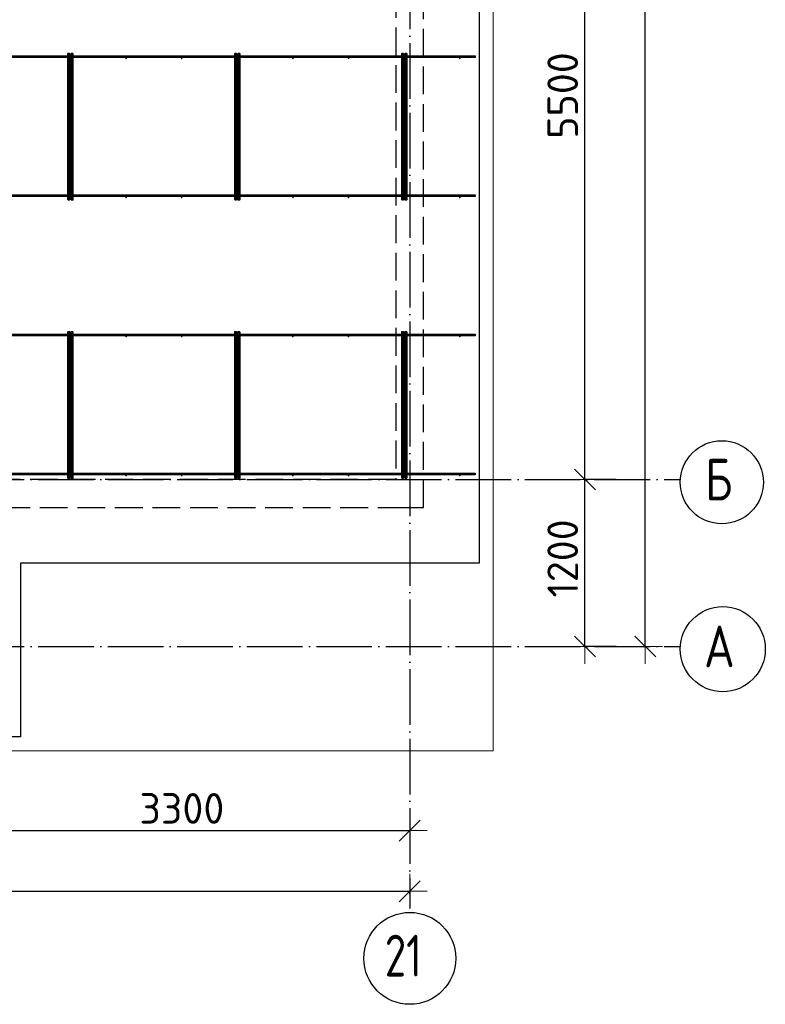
# Model space of a CAD drawing. Header units: millimetres. Extents: x 13527 to 139154, y -122592 to 61893.
# Tile 119 of 129: x 114575 to 119937, y 27427 to 34506. Entities that reach past the tile are written whole.
import ezdxf

# ---------------------------------------------------------------- set-up
doc = ezdxf.new("R2010")
doc.units = ezdxf.units.MM
doc.header["$PDMODE"] = 65
for name, pattern in [('______11', [500, 400, -50, 0, -50]), ('______2', [270, 200, -70]), ('______5', [1100, 800, -100, 100, -100])]:
    doc.linetypes.add(name, pattern=pattern)
for name, color, linetype, lineweight in [('Standard', 7, 'Continuous', 25), ('Размерная линия_ общее', 7, 'Continuous', 13), ('Стена_ общее', 7, 'Continuous', 35), ('Фундамент_ общее', 7, 'Continuous', 35)]:
    doc.layers.add(name, color=color, linetype=linetype, lineweight=lineweight)
doc.layers.add('Арм.стержн. Фиксатор', color=7, linetype='Continuous', lineweight=35, true_color=0x501e0f)
doc.layers.add('Осевая линия_ общее', color=7, linetype='______5', lineweight=13, true_color=0xa0a0a0)
doc.styles.add('ISOCPEUR', font='ISOCPEUR')
doc.dimstyles.new('DIMSTYLE_16', dxfattribs={"dimtxt": 220, "dimasz": 250, "dimexe": 0, "dimexo": 0, "dimgap": 110, "dimtad": 2, "dimdec": 0, "dimrnd": 1, "dimzin": 12, "dimdsep": 46, "dimtxsty": 'ISOCPEUR', "dimblk1": 'ALL_ML_STRICH', "dimblk2": 'ALL_ML_STRICH', "dimsah": 1, "dimcen": 0, "dimclrd": 7, "dimclre": 256, "dimclrt": 7, "dimadec": 0, "dimazin": 0, "dimtfac": 1, "dimtdec": 0, "dimtix": 1, "dimtmove": 2, "dimatfit": 3, "dimfxl": 0, "dimtzin": 0, "dimlwd": 0, "dimlwe": -3, "dimarcsym": 0})
doc.dimstyles.new('DIMSTYLE_5', dxfattribs={"dimtxt": 220, "dimasz": 250, "dimexe": 0, "dimexo": 0, "dimgap": 110, "dimtad": 2, "dimdec": 0, "dimrnd": 5, "dimzin": 12, "dimdsep": 46, "dimtxsty": 'ISOCPEUR', "dimblk1": 'ALL_ML_STRICH', "dimblk2": 'ALL_ML_STRICH', "dimsah": 1, "dimcen": 0, "dimclrd": 7, "dimclre": 256, "dimclrt": 7, "dimadec": 0, "dimazin": 0, "dimtfac": 1, "dimtdec": 0, "dimtix": 1, "dimtmove": 2, "dimatfit": 3, "dimfxl": 0, "dimtzin": 0, "dimlwd": 0, "dimlwe": -3, "dimarcsym": 0})

# ---------------------------------------------------------------- blocks, each defined once
blk = doc.blocks.new('СЛОЖНЫЙ_ОБЪЕКТ_0')
at = {"layer": 'Стена_ общее', "color": 9, "linetype": '______2', "lineweight": -3, "true_color": 0xc7c7c7, "transparency": 33554687}
for p, q in [((117480, 31000), (117480, 44100)), ((117280, 43900), (117280, 31200)), ((117280, 31200), (114180, 31200)), ((114180, 31000), (117280, 31000)), ((117280, 31000), (117480, 31000))]:
    blk.add_line(p, q, dxfattribs=at)
blk = doc.blocks.new('ALL_ML_STRICH')
at = {"color": 0, "linetype": 'ByBlock', "lineweight": -2}
for p, q in [((-0.3, -0.3), (0.3, 0.3)), ((0, -0.5), (0, 0.5)), ((-1, 0), (0.5, 0))]:
    blk.add_line(p, q, dxfattribs=at)
blk = doc.blocks.new('*D558')
at = {"layer": 'DEFPOINTS', "color": 7, "linetype": 'Continuous', "lineweight": 13, "transparency": 33554687}
for p in [(118885.4, 31200), (118640, 30000), (118885.4, 30000)]:
    blk.add_point(p, dxfattribs=at)
at = {"layer": 'Размерная линия_ общее', "color": 253, "linetype": 'Continuous', "lineweight": -2, "true_color": 0xa0a0a0, "transparency": 33554687}
for p, q in [((118865.4, 31200), (118640, 31200)), ((118865.4, 30000), (118640, 30000))]:
    blk.add_line(p, q, dxfattribs=at)
at = {"layer": 'Размерная линия_ общее', "color": 7, "linetype": 'Continuous', "lineweight": -2, "transparency": 33554687}
blk.add_line((118640, 30000), (118640, 31200), dxfattribs=at)
at = {"layer": 'Размерная линия_ общее', "color": 7, "linetype": 'Continuous', "lineweight": 13, "transparency": 33554687, "xscale": 250, "yscale": 250, "zscale": 250}
for p, rotation in [((118640, 31200), 90), ((118640, 30000), 270)]:
    blk.add_blockref('ALL_ML_STRICH', p, dxfattribs=dict(at, rotation=rotation))
at = {"layer": 'Размерная линия_ общее', "color": 7, "linetype": 'Continuous', "lineweight": 13, "transparency": 33554687, "insert": (118480, 30633), "char_height": 220, "width": 880, "attachment_point": 5, "rotation": 90, "style": 'ISOCPEUR'}
blk.add_mtext('\\A1;{1200}', dxfattribs=at)
blk = doc.blocks.new('*D559')
at = {"layer": 'DEFPOINTS', "color": 7, "linetype": 'Continuous', "lineweight": 13, "transparency": 33554687}
for p in [(118885.4, 36700), (118640, 31200), (118885.4, 31200)]:
    blk.add_point(p, dxfattribs=at)
at = {"layer": 'Размерная линия_ общее', "color": 253, "linetype": 'Continuous', "lineweight": -2, "true_color": 0xa0a0a0, "transparency": 33554687}
for p, q in [((118865.4, 36700), (118640, 36700)), ((118865.4, 31200), (118640, 31200))]:
    blk.add_line(p, q, dxfattribs=at)
at = {"layer": 'Размерная линия_ общее', "color": 7, "linetype": 'Continuous', "lineweight": -2, "transparency": 33554687}
blk.add_line((118640, 31200), (118640, 36700), dxfattribs=at)
at = {"layer": 'Размерная линия_ общее', "color": 7, "linetype": 'Continuous', "lineweight": 13, "transparency": 33554687, "xscale": 250, "yscale": 250, "zscale": 250}
for p, rotation in [((118640, 36700), 90), ((118640, 31200), 270)]:
    blk.add_blockref('ALL_ML_STRICH', p, dxfattribs=dict(at, rotation=rotation))
at = {"layer": 'Размерная линия_ общее', "color": 7, "linetype": 'Continuous', "lineweight": 13, "transparency": 33554687, "insert": (118480, 33961), "char_height": 220, "width": 880, "attachment_point": 5, "rotation": 90, "style": 'ISOCPEUR'}
blk.add_mtext('\\A1;{5500}', dxfattribs=at)
blk = doc.blocks.new('*D563')
at = {"layer": 'DEFPOINTS', "color": 7, "linetype": 'Continuous', "lineweight": 13, "transparency": 33554687}
for p in [(119207.8, 45200), (119073.7, 30000), (119158, 30000)]:
    blk.add_point(p, dxfattribs=at)
at = {"layer": 'Размерная линия_ общее', "color": 253, "linetype": 'Continuous', "lineweight": -2, "true_color": 0xa0a0a0, "transparency": 33554687}
for p, q in [((119107.8, 45200), (119073.7, 45200)), ((119073.7, 30000), (119073.7, 30000))]:
    blk.add_line(p, q, dxfattribs=at)
at = {"layer": 'Размерная линия_ общее', "color": 7, "linetype": 'Continuous', "lineweight": -2, "transparency": 33554687}
blk.add_line((119073.7, 30000), (119073.7, 45200), dxfattribs=at)
at = {"layer": 'Размерная линия_ общее', "color": 7, "linetype": 'Continuous', "lineweight": 13, "transparency": 33554687, "xscale": 250, "yscale": 250, "zscale": 250}
for p, rotation in [((119073.7, 45200), 90), ((119073.7, 30000), 270)]:
    blk.add_blockref('ALL_ML_STRICH', p, dxfattribs=dict(at, rotation=rotation))
at = {"layer": 'Размерная линия_ общее', "color": 7, "linetype": 'Continuous', "lineweight": 13, "transparency": 33554687, "insert": (118913.7, 37633), "char_height": 220, "width": 1100, "attachment_point": 5, "rotation": 90, "style": 'ISOCPEUR'}
blk.add_mtext('\\A1;{15200}', dxfattribs=at)
blk = doc.blocks.new('*D575')
at = {"layer": 'DEFPOINTS', "color": 7, "linetype": 'Continuous', "lineweight": 13, "transparency": 33554687}
for p in [(114080, 28675.7), (117380, 28733.7), (114080, 28647)]:
    blk.add_point(p, dxfattribs=at)
at = {"layer": 'Размерная линия_ общее', "color": 253, "linetype": 'Continuous', "lineweight": -2, "true_color": 0xa0a0a0, "transparency": 33554687}
for p, q in [((114080, 28667), (114080, 28675.7)), ((117380, 28713.7), (117380, 28675.7))]:
    blk.add_line(p, q, dxfattribs=at)
at = {"layer": 'Размерная линия_ общее', "color": 7, "linetype": 'Continuous', "lineweight": -2, "transparency": 33554687}
blk.add_line((114080, 28675.7), (117380, 28675.7), dxfattribs=at)
at = {"layer": 'Размерная линия_ общее', "color": 7, "linetype": 'Continuous', "lineweight": 13, "transparency": 33554687, "xscale": 250, "yscale": 250, "zscale": 250, "rotation": 180}
blk.add_blockref('ALL_ML_STRICH', (114080, 28675.7), dxfattribs=at)
at = {"layer": 'Размерная линия_ общее', "color": 7, "linetype": 'Continuous', "lineweight": 13, "transparency": 33554687, "xscale": 250, "yscale": 250, "zscale": 250}
blk.add_blockref('ALL_ML_STRICH', (117380, 28675.7), dxfattribs=at)
at = {"layer": 'Размерная линия_ общее', "color": 7, "linetype": 'Continuous', "lineweight": 13, "transparency": 33554687, "insert": (115741, 28835.7), "char_height": 220, "width": 880, "attachment_point": 5, "style": 'ISOCPEUR'}
blk.add_mtext('\\A1;{3300}', dxfattribs=at)
blk = doc.blocks.new('*D576')
at = {"layer": 'DEFPOINTS', "color": 7, "linetype": 'Continuous', "lineweight": 13, "transparency": 33554687}
for p in [(75300, 28239.6), (75300, 28122.1), (117380, 28122.1)]:
    blk.add_point(p, dxfattribs=at)
at = {"layer": 'Размерная линия_ общее', "color": 253, "linetype": 'Continuous', "lineweight": -2, "true_color": 0xa0a0a0, "transparency": 33554687}
for p, q in [((75300, 28222.1), (75300, 28239.6)), ((117380, 28222.1), (117380, 28239.6))]:
    blk.add_line(p, q, dxfattribs=at)
at = {"layer": 'Размерная линия_ общее', "color": 7, "linetype": 'Continuous', "lineweight": -2, "transparency": 33554687}
blk.add_line((75300, 28239.6), (117380, 28239.6), dxfattribs=at)
at = {"layer": 'Размерная линия_ общее', "color": 7, "linetype": 'Continuous', "lineweight": 13, "transparency": 33554687, "xscale": 250, "yscale": 250, "zscale": 250, "rotation": 180}
blk.add_blockref('ALL_ML_STRICH', (75300, 28239.6), dxfattribs=at)
at = {"layer": 'Размерная линия_ общее', "color": 7, "linetype": 'Continuous', "lineweight": 13, "transparency": 33554687, "xscale": 250, "yscale": 250, "zscale": 250}
blk.add_blockref('ALL_ML_STRICH', (117380, 28239.6), dxfattribs=at)
at = {"layer": 'Размерная линия_ общее', "color": 7, "linetype": 'Continuous', "lineweight": 13, "transparency": 33554687, "insert": (96340, 28399.6), "char_height": 220, "width": 1100, "attachment_point": 5, "style": 'ISOCPEUR'}
blk.add_mtext('\\A1;{42080}', dxfattribs=at)

msp = doc.modelspace()

# ---------------------------------------------------------------- hatches: boundary and pattern name
at = {"layer": 'Арм.стержн. Фиксатор', "linetype": 'Continuous', "lineweight": 35, "transparency": 33554687}
for points in [[(114946, 34228), (114945.5, 34230.3), (114944.2, 34232.2), (114942.3, 34233.5), (114940, 34234), (114937.7, 34233.5), (114935.8, 34232.2), (114934.5, 34230.3), (114934, 34228), (114934.5, 34225.7), (114935.8, 34223.8), (114937.7, 34222.5), (114940, 34222), (114942.3, 34222.5), (114944.2, 34223.8), (114945.5, 34225.7)], [(115346, 34228), (115345.5, 34230.3), (115344.2, 34232.2), (115342.3, 34233.5), (115340, 34234), (115337.7, 34233.5), (115335.8, 34232.2), (115334.5, 34230.3), (115334, 34228), (115334.5, 34225.7), (115335.8, 34223.8), (115337.7, 34222.5), (115340, 34222), (115342.3, 34222.5), (115344.2, 34223.8), (115345.5, 34225.7)], [(115746, 34228), (115745.5, 34230.3), (115744.2, 34232.2), (115742.3, 34233.5), (115740, 34234), (115737.7, 34233.5), (115735.8, 34232.2), (115734.5, 34230.3), (115734, 34228), (115734.5, 34225.7), (115735.8, 34223.8), (115737.7, 34222.5), (115740, 34222), (115742.3, 34222.5), (115744.2, 34223.8), (115745.5, 34225.7)], [(116146, 34228), (116145.5, 34230.3), (116144.2, 34232.2), (116142.3, 34233.5), (116140, 34234), (116137.7, 34233.5), (116135.8, 34232.2), (116134.5, 34230.3), (116134, 34228), (116134.5, 34225.7), (116135.8, 34223.8), (116137.7, 34222.5), (116140, 34222), (116142.3, 34222.5), (116144.2, 34223.8), (116145.5, 34225.7)], [(116546, 34228), (116545.5, 34230.3), (116544.2, 34232.2), (116542.3, 34233.5), (116540, 34234), (116537.7, 34233.5), (116535.8, 34232.2), (116534.5, 34230.3), (116534, 34228), (116534.5, 34225.7), (116535.8, 34223.8), (116537.7, 34222.5), (116540, 34222), (116542.3, 34222.5), (116544.2, 34223.8), (116545.5, 34225.7)], [(116946, 34228), (116945.5, 34230.3), (116944.2, 34232.2), (116942.3, 34233.5), (116940, 34234), (116937.7, 34233.5), (116935.8, 34232.2), (116934.5, 34230.3), (116934, 34228), (116934.5, 34225.7), (116935.8, 34223.8), (116937.7, 34222.5), (116940, 34222), (116942.3, 34222.5), (116944.2, 34223.8), (116945.5, 34225.7)], [(117346, 34228), (117345.5, 34230.3), (117344.2, 34232.2), (117342.3, 34233.5), (117340, 34234), (117337.7, 34233.5), (117335.8, 34232.2), (117334.5, 34230.3), (117334, 34228), (117334.5, 34225.7), (117335.8, 34223.8), (117337.7, 34222.5), (117340, 34222), (117342.3, 34222.5), (117344.2, 34223.8), (117345.5, 34225.7)], [(117746, 34228), (117745.5, 34230.3), (117744.2, 34232.2), (117742.3, 34233.5), (117740, 34234), (117737.7, 34233.5), (117735.8, 34232.2), (117734.5, 34230.3), (117734, 34228), (117734.5, 34225.7), (117735.8, 34223.8), (117737.7, 34222.5), (117740, 34222), (117742.3, 34222.5), (117744.2, 34223.8), (117745.5, 34225.7)], [(114946, 33228), (114945.5, 33230.3), (114944.2, 33232.2), (114942.3, 33233.5), (114940, 33234), (114937.7, 33233.5), (114935.8, 33232.2), (114934.5, 33230.3), (114934, 33228), (114934.5, 33225.7), (114935.8, 33223.8), (114937.7, 33222.5), (114940, 33222), (114942.3, 33222.5), (114944.2, 33223.8), (114945.5, 33225.7)], [(115346, 33228), (115345.5, 33230.3), (115344.2, 33232.2), (115342.3, 33233.5), (115340, 33234), (115337.7, 33233.5), (115335.8, 33232.2), (115334.5, 33230.3), (115334, 33228), (115334.5, 33225.7), (115335.8, 33223.8), (115337.7, 33222.5), (115340, 33222), (115342.3, 33222.5), (115344.2, 33223.8), (115345.5, 33225.7)], [(115746, 33228), (115745.5, 33230.3), (115744.2, 33232.2), (115742.3, 33233.5), (115740, 33234), (115737.7, 33233.5), (115735.8, 33232.2), (115734.5, 33230.3), (115734, 33228), (115734.5, 33225.7), (115735.8, 33223.8), (115737.7, 33222.5), (115740, 33222), (115742.3, 33222.5), (115744.2, 33223.8), (115745.5, 33225.7)], [(116146, 33228), (116145.5, 33230.3), (116144.2, 33232.2), (116142.3, 33233.5), (116140, 33234), (116137.7, 33233.5), (116135.8, 33232.2), (116134.5, 33230.3), (116134, 33228), (116134.5, 33225.7), (116135.8, 33223.8), (116137.7, 33222.5), (116140, 33222), (116142.3, 33222.5), (116144.2, 33223.8), (116145.5, 33225.7)], [(116546, 33228), (116545.5, 33230.3), (116544.2, 33232.2), (116542.3, 33233.5), (116540, 33234), (116537.7, 33233.5), (116535.8, 33232.2), (116534.5, 33230.3), (116534, 33228), (116534.5, 33225.7), (116535.8, 33223.8), (116537.7, 33222.5), (116540, 33222), (116542.3, 33222.5), (116544.2, 33223.8), (116545.5, 33225.7)], [(116946, 33228), (116945.5, 33230.3), (116944.2, 33232.2), (116942.3, 33233.5), (116940, 33234), (116937.7, 33233.5), (116935.8, 33232.2), (116934.5, 33230.3), (116934, 33228), (116934.5, 33225.7), (116935.8, 33223.8), (116937.7, 33222.5), (116940, 33222), (116942.3, 33222.5), (116944.2, 33223.8), (116945.5, 33225.7)], [(117346, 33228), (117345.5, 33230.3), (117344.2, 33232.2), (117342.3, 33233.5), (117340, 33234), (117337.7, 33233.5), (117335.8, 33232.2), (117334.5, 33230.3), (117334, 33228), (117334.5, 33225.7), (117335.8, 33223.8), (117337.7, 33222.5), (117340, 33222), (117342.3, 33222.5), (117344.2, 33223.8), (117345.5, 33225.7)], [(117746, 33228), (117745.5, 33230.3), (117744.2, 33232.2), (117742.3, 33233.5), (117740, 33234), (117737.7, 33233.5), (117735.8, 33232.2), (117734.5, 33230.3), (117734, 33228), (117734.5, 33225.7), (117735.8, 33223.8), (117737.7, 33222.5), (117740, 33222), (117742.3, 33222.5), (117744.2, 33223.8), (117745.5, 33225.7)], [(114946, 32228), (114945.5, 32230.3), (114944.2, 32232.2), (114942.3, 32233.5), (114940, 32234), (114937.7, 32233.5), (114935.8, 32232.2), (114934.5, 32230.3), (114934, 32228), (114934.5, 32225.7), (114935.8, 32223.8), (114937.7, 32222.5), (114940, 32222), (114942.3, 32222.5), (114944.2, 32223.8), (114945.5, 32225.7)], [(115346, 32228), (115345.5, 32230.3), (115344.2, 32232.2), (115342.3, 32233.5), (115340, 32234), (115337.7, 32233.5), (115335.8, 32232.2), (115334.5, 32230.3), (115334, 32228), (115334.5, 32225.7), (115335.8, 32223.8), (115337.7, 32222.5), (115340, 32222), (115342.3, 32222.5), (115344.2, 32223.8), (115345.5, 32225.7)], [(115746, 32228), (115745.5, 32230.3), (115744.2, 32232.2), (115742.3, 32233.5), (115740, 32234), (115737.7, 32233.5), (115735.8, 32232.2), (115734.5, 32230.3), (115734, 32228), (115734.5, 32225.7), (115735.8, 32223.8), (115737.7, 32222.5), (115740, 32222), (115742.3, 32222.5), (115744.2, 32223.8), (115745.5, 32225.7)], [(116146, 32228), (116145.5, 32230.3), (116144.2, 32232.2), (116142.3, 32233.5), (116140, 32234), (116137.7, 32233.5), (116135.8, 32232.2), (116134.5, 32230.3), (116134, 32228), (116134.5, 32225.7), (116135.8, 32223.8), (116137.7, 32222.5), (116140, 32222), (116142.3, 32222.5), (116144.2, 32223.8), (116145.5, 32225.7)], [(116546, 32228), (116545.5, 32230.3), (116544.2, 32232.2), (116542.3, 32233.5), (116540, 32234), (116537.7, 32233.5), (116535.8, 32232.2), (116534.5, 32230.3), (116534, 32228), (116534.5, 32225.7), (116535.8, 32223.8), (116537.7, 32222.5), (116540, 32222), (116542.3, 32222.5), (116544.2, 32223.8), (116545.5, 32225.7)], [(116946, 32228), (116945.5, 32230.3), (116944.2, 32232.2), (116942.3, 32233.5), (116940, 32234), (116937.7, 32233.5), (116935.8, 32232.2), (116934.5, 32230.3), (116934, 32228), (116934.5, 32225.7), (116935.8, 32223.8), (116937.7, 32222.5), (116940, 32222), (116942.3, 32222.5), (116944.2, 32223.8), (116945.5, 32225.7)], [(117346, 32228), (117345.5, 32230.3), (117344.2, 32232.2), (117342.3, 32233.5), (117340, 32234), (117337.7, 32233.5), (117335.8, 32232.2), (117334.5, 32230.3), (117334, 32228), (117334.5, 32225.7), (117335.8, 32223.8), (117337.7, 32222.5), (117340, 32222), (117342.3, 32222.5), (117344.2, 32223.8), (117345.5, 32225.7)], [(117746, 32228), (117745.5, 32230.3), (117744.2, 32232.2), (117742.3, 32233.5), (117740, 32234), (117737.7, 32233.5), (117735.8, 32232.2), (117734.5, 32230.3), (117734, 32228), (117734.5, 32225.7), (117735.8, 32223.8), (117737.7, 32222.5), (117740, 32222), (117742.3, 32222.5), (117744.2, 32223.8), (117745.5, 32225.7)], [(114946, 31228), (114945.5, 31230.3), (114944.2, 31232.2), (114942.3, 31233.5), (114940, 31234), (114937.7, 31233.5), (114935.8, 31232.2), (114934.5, 31230.3), (114934, 31228), (114934.5, 31225.7), (114935.8, 31223.8), (114937.7, 31222.5), (114940, 31222), (114942.3, 31222.5), (114944.2, 31223.8), (114945.5, 31225.7)], [(115346, 31228), (115345.5, 31230.3), (115344.2, 31232.2), (115342.3, 31233.5), (115340, 31234), (115337.7, 31233.5), (115335.8, 31232.2), (115334.5, 31230.3), (115334, 31228), (115334.5, 31225.7), (115335.8, 31223.8), (115337.7, 31222.5), (115340, 31222), (115342.3, 31222.5), (115344.2, 31223.8), (115345.5, 31225.7)], [(115746, 31228), (115745.5, 31230.3), (115744.2, 31232.2), (115742.3, 31233.5), (115740, 31234), (115737.7, 31233.5), (115735.8, 31232.2), (115734.5, 31230.3), (115734, 31228), (115734.5, 31225.7), (115735.8, 31223.8), (115737.7, 31222.5), (115740, 31222), (115742.3, 31222.5), (115744.2, 31223.8), (115745.5, 31225.7)], [(116146, 31228), (116145.5, 31230.3), (116144.2, 31232.2), (116142.3, 31233.5), (116140, 31234), (116137.7, 31233.5), (116135.8, 31232.2), (116134.5, 31230.3), (116134, 31228), (116134.5, 31225.7), (116135.8, 31223.8), (116137.7, 31222.5), (116140, 31222), (116142.3, 31222.5), (116144.2, 31223.8), (116145.5, 31225.7)], [(116546, 31228), (116545.5, 31230.3), (116544.2, 31232.2), (116542.3, 31233.5), (116540, 31234), (116537.7, 31233.5), (116535.8, 31232.2), (116534.5, 31230.3), (116534, 31228), (116534.5, 31225.7), (116535.8, 31223.8), (116537.7, 31222.5), (116540, 31222), (116542.3, 31222.5), (116544.2, 31223.8), (116545.5, 31225.7)], [(116946, 31228), (116945.5, 31230.3), (116944.2, 31232.2), (116942.3, 31233.5), (116940, 31234), (116937.7, 31233.5), (116935.8, 31232.2), (116934.5, 31230.3), (116934, 31228), (116934.5, 31225.7), (116935.8, 31223.8), (116937.7, 31222.5), (116940, 31222), (116942.3, 31222.5), (116944.2, 31223.8), (116945.5, 31225.7)], [(117346, 31228), (117345.5, 31230.3), (117344.2, 31232.2), (117342.3, 31233.5), (117340, 31234), (117337.7, 31233.5), (117335.8, 31232.2), (117334.5, 31230.3), (117334, 31228), (117334.5, 31225.7), (117335.8, 31223.8), (117337.7, 31222.5), (117340, 31222), (117342.3, 31222.5), (117344.2, 31223.8), (117345.5, 31225.7)], [(117746, 31228), (117745.5, 31230.3), (117744.2, 31232.2), (117742.3, 31233.5), (117740, 31234), (117737.7, 31233.5), (117735.8, 31232.2), (117734.5, 31230.3), (117734, 31228), (117734.5, 31225.7), (117735.8, 31223.8), (117737.7, 31222.5), (117740, 31222), (117742.3, 31222.5), (117744.2, 31223.8), (117745.5, 31225.7)]]:
    msp.add_hatch(color=22, dxfattribs=at).paths.add_polyline_path(points)

# ---------------------------------------------------------------- linework, layer by layer
at = {"layer": 'Standard', "color": 7, "linetype": 'Continuous', "lineweight": 13, "transparency": 33554687}
msp.add_lwpolyline([(75100, 29250), (117980, 29250), (117980, 46440), (75100, 46440), (75100, 29250)], dxfattribs=at)
at = {"layer": 'Арм.стержн. Фиксатор', "color": 22, "linetype": 'Continuous', "lineweight": 35, "transparency": 33554687}
for points in [[(114922, 33211.1), (114922, 34263.1), (114934, 34263.1), (114934, 33211.1), (114922, 33211.1)], [(114958, 34262.9), (114958, 33210.8), (114946, 33210.8), (114946, 34262.9), (114958, 34262.9)], [(116122, 33211.1), (116122, 34263.1), (116134, 34263.1), (116134, 33211.1), (116122, 33211.1)], [(116158, 34262.9), (116158, 33210.8), (116146, 33210.8), (116146, 34262.9), (116158, 34262.9)], [(117322, 33211.1), (117322, 34263.1), (117334, 34263.1), (117334, 33211.1), (117322, 33211.1)], [(117358, 34262.9), (117358, 33210.8), (117346, 33210.8), (117346, 34262.9), (117358, 34262.9)], [(114922, 31211.1), (114922, 32263.1), (114934, 32263.1), (114934, 31211.1), (114922, 31211.1)], [(114958, 32262.9), (114958, 31210.8), (114946, 31210.8), (114946, 32262.9), (114958, 32262.9)], [(116122, 31211.1), (116122, 32263.1), (116134, 32263.1), (116134, 31211.1), (116122, 31211.1)], [(116158, 32262.9), (116158, 31210.8), (116146, 31210.8), (116146, 32262.9), (116158, 32262.9)], [(117322, 31211.1), (117322, 32263.1), (117334, 32263.1), (117334, 31211.1), (117322, 31211.1)], [(117358, 32262.9), (117358, 31210.8), (117346, 31210.8), (117346, 32262.9), (117358, 32262.9)]]:
    msp.add_lwpolyline(points, dxfattribs=at)
at = {"layer": 'Арм.стержн. Фиксатор', "color": 22, "linetype": 'Continuous', "lineweight": 25, "transparency": 33554687}
for points in [[(108084.7, 34246), (117850, 34246), (117850, 34234), (108084.7, 34234), (108084.7, 34246)], [(108084.7, 34246), (117850, 34246), (117850, 34234), (108084.7, 34234), (108084.7, 34246)], [(108084.7, 33246), (117850, 33246), (117850, 33234), (108084.7, 33234), (108084.7, 33246)], [(108084.7, 33246), (117850, 33246), (117850, 33234), (108084.7, 33234), (108084.7, 33246)], [(111558.2, 32246), (117850, 32246), (117850, 32234), (111558.2, 32234), (111558.2, 32246)], [(111558.2, 32246), (117850, 32246), (117850, 32234), (111558.2, 32234), (111558.2, 32246)], [(111558.2, 31246), (117850, 31246), (117850, 31234), (111558.2, 31234), (111558.2, 31246)], [(111558.2, 31246), (117850, 31246), (117850, 31234), (111558.2, 31234), (111558.2, 31246)]]:
    msp.add_lwpolyline(points, dxfattribs=at)
at = {"layer": 'Осевая линия_ общее', "color": 253, "linetype": '______11', "lineweight": -3, "true_color": 0xa0a0a0, "transparency": 33554687}
for p, q in [((117380, 46340), (117380, 28122.1)), ((75200, 31200), (119325.4, 31200)), ((75200, 30000), (119325.4, 30000))]:
    msp.add_line(p, q, dxfattribs=at)
at = {"layer": 'Осевая линия_ общее', "color": 7, "linetype": 'Continuous', "lineweight": -3, "transparency": 33554687}
for centre, radius in [((119624.1, 31180.5), 298.8), ((119631.2, 29980.5), 305.8), ((117380.4, 27757.6), 330.4)]:
    msp.add_circle(centre, radius, dxfattribs=at)
at = {"layer": 'Фундамент_ общее', "color": 7, "lineweight": 25, "transparency": 33554687}
for p, q in [((117880, 44500), (117880, 30600)), ((114580, 30600), (114580, 29350)), ((117880, 30600), (114580, 30600)), ((114580, 29350), (109660, 29350))]:
    msp.add_line(p, q, dxfattribs=at)
at = {"layer": 'Фундамент_ общее', "color": 7, "linetype": 'Continuous', "lineweight": 25, "transparency": 33554687}
for p, q in [((117880, 44500), (117880, 30600)), ((114580, 30600), (114580, 29350)), ((117880, 30600), (114580, 30600)), ((114580, 29350), (109660, 29350))]:
    msp.add_line(p, q, dxfattribs=at)

# ---------------------------------------------------------------- block references
at = {"layer": 'Стена_ общее', "color": 9, "linetype": '______2', "lineweight": -3, "true_color": 0xc7c7c7, "transparency": 33554687}
msp.add_blockref('СЛОЖНЫЙ_ОБЪЕКТ_0', (0, 0), dxfattribs=at)

# ---------------------------------------------------------------- texts
at = {"layer": 'Осевая линия_ общее', "color": 7, "linetype": 'Continuous', "lineweight": -3, "transparency": 33554687, "char_height": 300, "attachment_point": 7, "style": 'ISOCPEUR'}
for s, insert, width in [('\\W0.80;Б', (119504.1, 31050), 359.833), ('\\W0.82;А', (119496.2, 29850), 392.646), ('\\W0.75;21', (117200.4, 27627.1), 472.281)]:
    msp.add_mtext(s, dxfattribs=dict(at, insert=insert, width=width))

# ---------------------------------------------------------------- dimensions: what is measured, and where the dimension line sits
at = {"layer": 'Размерная линия_ общее', "color": 7, "linetype": 'Continuous', "lineweight": 13, "transparency": 33554687}
for base, p1, p2, dimstyle, picture, middle in [((119073.7, 45200), (119073.7, 30000), (119107.8, 45200), 'DIMSTYLE_16', '*D563', (118913.7, 37633)), ((118640, 36700), (118865.4, 31200), (118865.4, 36700), 'DIMSTYLE_5', '*D559', (118480, 33961)), ((118640, 31200), (118865.4, 30000), (118865.4, 31200), 'DIMSTYLE_5', '*D558', (118480, 30633))]:
    dim = msp.add_linear_dim(base=base, p1=p1, p2=p2, angle=90, dimstyle=dimstyle, override={"dimpost": '<>', "dimclrd": 7, "dimclre": 253, "dimclrt": 7, "dimlwd": 0, "dimlwe": 65533}, dxfattribs=at)
    dim.commit()
    dim.dimension.update_dxf_attribs({"geometry": picture, "text_midpoint": middle, "dimtype": 160})
for base, p1, p2, dimstyle, picture, middle in [((117380, 28675.7), (114080, 28667), (117380, 28713.7), 'DIMSTYLE_5', '*D575', (115741, 28835.7)), ((117380, 28239.6), (75300, 28222.1), (117380, 28222.1), 'DIMSTYLE_16', '*D576', (96340, 28399.6))]:
    dim = msp.add_linear_dim(base=base, p1=p1, p2=p2, dimstyle=dimstyle, override={"dimpost": '<>', "dimclrd": 7, "dimclre": 253, "dimclrt": 7, "dimlwd": 0, "dimlwe": 65533}, dxfattribs=at)
    dim.commit()
    dim.dimension.update_dxf_attribs({"geometry": picture, "text_midpoint": middle, "dimtype": 160})

doc.saveas('drawing.dxf')
